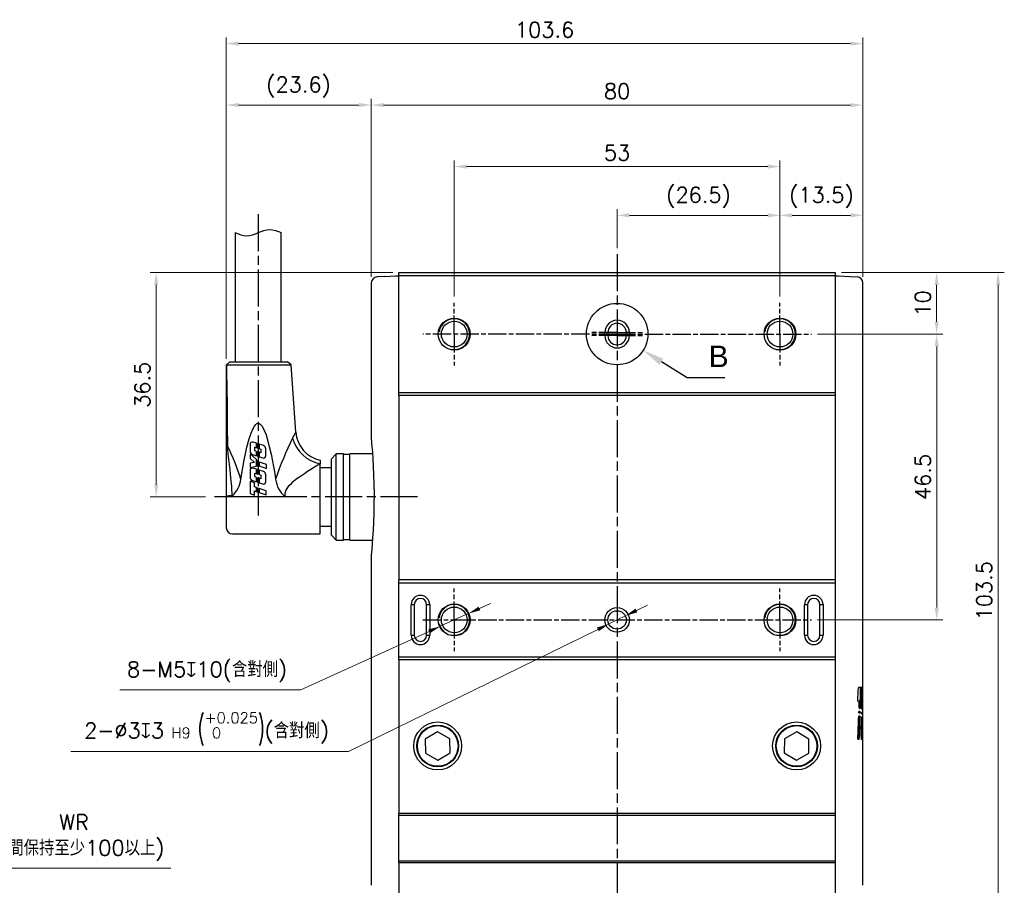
# Model space of a CAD drawing. Header units: millimetres. Extents: x 0 to 7391, y -1386 to 1500.
# Tile 50 of 127: x 5247 to 5408, y -500 to -359. Entities that reach past the tile are written whole.
import ezdxf

# ---------------------------------------------------------------- set-up
doc = ezdxf.new("R2010")
doc.units = ezdxf.units.MM
doc.header["$LTSCALE"] = 0.5
doc.linetypes.add('AM_ISO08W050', pattern=[18, 12, -1.5, 3, -1.5])
doc.linetypes.add('AM_ISO08W050x2', pattern=[9, 6, -0.75, 1.5, -0.75])
for name, color, linetype, lineweight in [('AM_5', 3, 'Continuous', 25), ('AM_7', 4, 'AM_ISO08W050', 25), ('AM_8', 1, 'Continuous', 25)]:
    doc.layers.add(name, color=color, linetype=linetype, lineweight=lineweight)
doc.styles.get("Standard").update_dxf_attribs({"font": 'arial.ttf'})
doc.styles.add('尺寸標註', font='romans.shx', dxfattribs={"bigfont": 'CHINESET.SHX'})
doc.dimstyles.new('複本 CNS2-1$0', dxfattribs={"dimtxt": 2.5, "dimasz": 2, "dimexe": 1, "dimexo": 1, "dimgap": 1, "dimtad": 1, "dimdsep": 46, "dimtxsty": '尺寸標註', "dimcen": 0, "dimclrd": 2, "dimclre": 2, "dimclrt": 3, "dimadec": 0, "dimazin": 2, "dimtp": 0.1, "dimtm": 0.1, "dimtfac": 0.71, "dimtmove": 0, "dimatfit": 0, "dimfxl": 0, "dimlwd": 13, "dimlwe": 13, "dimarcsym": 0})
doc.dimstyles.new('複本 CNS2-1$3', dxfattribs={"dimtxt": 2.5, "dimasz": 2, "dimexe": 1, "dimexo": 1, "dimgap": 1, "dimtad": 1, "dimtoh": 1, "dimdsep": 46, "dimtxsty": '尺寸標註', "dimcen": 0, "dimclrd": 2, "dimclre": 2, "dimclrt": 3, "dimadec": 0, "dimazin": 2, "dimtp": 0.1, "dimtm": 0.1, "dimtfac": 0.71, "dimtmove": 0, "dimatfit": 0, "dimfxl": 0, "dimlwd": 13, "dimlwe": 13, "dimarcsym": 0})

# ---------------------------------------------------------------- blocks, each defined once
blk = doc.blocks.new('*D433')
at = {"layer": 'AM_5', "color": 2, "lineweight": 13}
for p, q in [((5318.19, -404.41), (5318.19, -382.26)), ((5371.19, -404.41), (5371.19, -382.26)), ((5320.19, -383.26), (5369.19, -383.26))]:
    blk.add_line(p, q, dxfattribs=at)
at = {"layer": 'AM_5', "color": 2}
for points in [[(5320.19, -382.93), (5320.19, -383.6), (5318.19, -383.26)], [(5369.19, -382.93), (5369.19, -383.6), (5371.19, -383.26)]]:
    blk.add_solid(points, dxfattribs=at)
at = {"layer": 'Defpoints', "color": 0}
for p in [(5371.19, -383.26), (5318.19, -405.41), (5371.19, -405.41)]:
    blk.add_point(p, dxfattribs=at)
at = {"layer": 'AM_5', "color": 3, "insert": (5344.69, -381.01), "char_height": 2.5, "attachment_point": 5, "style": '尺寸標註'}
blk.add_mtext('53', dxfattribs=at)
blk = doc.blocks.new('*S497')
at = {"layer": 'AM_5'}
for p, q in [((6440.45, -407.83), (6436.27, -405.22)), ((6446.59, -407.83), (6440.45, -407.83))]:
    blk.add_line(p, q, dxfattribs=at)
at = {"layer": 'AM_5', "linetype": 'Continuous'}
blk.add_trace([(6436.58, -404.72), (6435.96, -405.71), (6433.3, -403.36)], dxfattribs=at)
at = {"layer": 'AM_5', "color": 2, "insert": (6443.95, -406.08), "char_height": 3.5, "attachment_point": 7}
blk.add_mtext('B', dxfattribs=at)
blk = doc.blocks.new('*D434')
at = {"layer": 'AM_5', "color": 2, "lineweight": 13}
for p, q in [((5308.19, -400.51), (5268.69, -400.51)), ((5269.69, -402.51), (5269.69, -435.01)), ((5277.69, -437.01), (5268.69, -437.01))]:
    blk.add_line(p, q, dxfattribs=at)
at = {"layer": 'AM_5', "color": 2}
for points in [[(5269.36, -402.51), (5270.03, -402.51), (5269.69, -400.51)], [(5269.36, -435.01), (5270.03, -435.01), (5269.69, -437.01)]]:
    blk.add_solid(points, dxfattribs=at)
at = {"layer": 'Defpoints', "color": 0}
for p in [(5309.19, -400.51), (5269.69, -437.01), (5278.69, -437.01)]:
    blk.add_point(p, dxfattribs=at)
at = {"layer": 'AM_5', "color": 3, "insert": (5267.44, -418.76), "char_height": 2.5, "attachment_point": 5, "rotation": 90, "style": '尺寸標註'}
blk.add_mtext('36.5', dxfattribs=at)
blk = doc.blocks.new('*D435')
at = {"layer": 'AM_5', "color": 2, "lineweight": 13}
for p, q in [((5381.19, -400.51), (5397.68, -400.51)), ((5396.68, -402.51), (5396.68, -408.51)), ((5377.29, -410.51), (5397.68, -410.51))]:
    blk.add_line(p, q, dxfattribs=at)
at = {"layer": 'AM_5', "color": 2}
for points in [[(5396.35, -402.51), (5397.01, -402.51), (5396.68, -400.51)], [(5396.35, -408.51), (5397.01, -408.51), (5396.68, -410.51)]]:
    blk.add_solid(points, dxfattribs=at)
at = {"layer": 'Defpoints', "color": 0}
for p in [(5380.19, -400.51), (5376.29, -410.51), (5396.68, -410.51)]:
    blk.add_point(p, dxfattribs=at)
at = {"layer": 'AM_5', "color": 3, "insert": (5394.43, -405.51), "char_height": 2.5, "attachment_point": 5, "rotation": 90, "style": '尺寸標註'}
blk.add_mtext('10', dxfattribs=at)
blk = doc.blocks.new('*D436')
at = {"layer": 'AM_5', "color": 2, "lineweight": 13}
for p, q in [((5377.29, -410.51), (5397.69, -410.51)), ((5396.69, -412.51), (5396.69, -455.01)), ((5377.29, -457.01), (5397.69, -457.01))]:
    blk.add_line(p, q, dxfattribs=at)
at = {"layer": 'AM_5', "color": 2}
for points in [[(5396.36, -412.51), (5397.03, -412.51), (5396.69, -410.51)], [(5396.36, -455.01), (5397.03, -455.01), (5396.69, -457.01)]]:
    blk.add_solid(points, dxfattribs=at)
at = {"layer": 'Defpoints', "color": 0}
for p in [(5376.29, -410.51), (5376.29, -457.01), (5396.69, -457.01)]:
    blk.add_point(p, dxfattribs=at)
at = {"layer": 'AM_5', "color": 3, "insert": (5394.44, -433.76), "char_height": 2.5, "attachment_point": 5, "rotation": 90, "style": '尺寸標註'}
blk.add_mtext('46.5', dxfattribs=at)
blk = doc.blocks.new('*D419')
at = {"layer": 'AM_5', "color": 2, "lineweight": 13}
for p, q in [((5304.69, -401.18), (5304.69, -372.26)), ((5306.69, -373.26), (5382.69, -373.26)), ((5384.69, -401.19), (5384.69, -372.26))]:
    blk.add_line(p, q, dxfattribs=at)
at = {"layer": 'AM_5', "color": 2}
for points in [[(5306.69, -372.93), (5306.69, -373.6), (5304.69, -373.26)], [(5382.69, -372.93), (5382.69, -373.6), (5384.69, -373.26)]]:
    blk.add_solid(points, dxfattribs=at)
at = {"layer": 'Defpoints', "color": 0}
for p in [(5384.69, -373.26), (5304.69, -402.18), (5384.69, -402.19)]:
    blk.add_point(p, dxfattribs=at)
at = {"layer": 'AM_5', "color": 3, "insert": (5344.69, -371.01), "char_height": 2.5, "attachment_point": 5, "style": '尺寸標註'}
blk.add_mtext('80', dxfattribs=at)
blk = doc.blocks.new('*D420')
at = {"layer": 'AM_5', "color": 2, "lineweight": 13}
for p, q in [((5281.09, -414.55), (5281.09, -362.26)), ((5283.09, -363.26), (5382.69, -363.26)), ((5384.69, -401.19), (5384.69, -362.26))]:
    blk.add_line(p, q, dxfattribs=at)
at = {"layer": 'AM_5', "color": 2}
for points in [[(5283.09, -362.93), (5283.09, -363.6), (5281.09, -363.26)], [(5382.69, -362.93), (5382.69, -363.6), (5384.69, -363.26)]]:
    blk.add_solid(points, dxfattribs=at)
at = {"layer": 'Defpoints', "color": 0}
for p in [(5384.69, -363.26), (5384.69, -402.19), (5281.09, -415.55)]:
    blk.add_point(p, dxfattribs=at)
at = {"layer": 'AM_5', "color": 3, "insert": (5332.89, -361.01), "char_height": 2.5, "attachment_point": 5, "style": '尺寸標註'}
blk.add_mtext('103.6', dxfattribs=at)
blk = doc.blocks.new('*D421')
at = {"layer": 'AM_5', "color": 2, "lineweight": 13}
for p, q in [((5347.84, -455.47), (5349.63, -454.59)), ((5346.04, -456.35), (5343.35, -457.67)), ((5341.55, -458.55), (5300.96, -478.41)), ((5300.96, -478.41), (5255.82, -478.41))]:
    blk.add_line(p, q, dxfattribs=at)
at = {"layer": 'AM_5', "color": 2}
for points in [[(5347.69, -455.17), (5347.98, -455.77), (5346.04, -456.35)], [(5341.4, -458.25), (5341.7, -458.85), (5343.35, -457.67)]]:
    blk.add_solid(points, dxfattribs=at)
at = {"layer": 'Defpoints', "color": 0}
for p in [(5346.04, -456.35), (5343.35, -457.67)]:
    blk.add_point(p, dxfattribs=at)
at = {"layer": 'AM_5', "color": 3, "insert": (5277.89, -474.74), "char_height": 2.5, "attachment_point": 5, "style": '尺寸標註'}
blk.add_mtext('2-∅3{\\Famgdt|c136;x}3{}{\\H0.7x;\\C3; H9 {\\H2x;\\W0.5;(}\\S+0.025^  0;{\\H2x;\\W0.5;)}}{{}}(含對側)', dxfattribs=at)
blk = doc.blocks.new('*D422')
at = {"layer": 'AM_5', "color": 2, "lineweight": 13}
for p, q in [((5281.09, -414.55), (5281.09, -372.25)), ((5302.69, -373.25), (5283.09, -373.25)), ((5304.69, -401.2), (5304.69, -372.25))]:
    blk.add_line(p, q, dxfattribs=at)
at = {"layer": 'AM_5', "color": 2}
for points in [[(5283.09, -372.91), (5283.09, -373.58), (5281.09, -373.25)], [(5302.69, -372.91), (5302.69, -373.58), (5304.69, -373.25)]]:
    blk.add_solid(points, dxfattribs=at)
at = {"layer": 'Defpoints', "color": 0}
for p in [(5281.09, -373.25), (5304.69, -402.2), (5281.09, -415.55)]:
    blk.add_point(p, dxfattribs=at)
at = {"layer": 'AM_5', "color": 3, "insert": (5292.86, -370.34), "char_height": 2.5, "attachment_point": 5, "style": '尺寸標註'}
blk.add_mtext('(23.6)', dxfattribs=at)
blk = doc.blocks.new('*D437')
at = {"layer": 'AM_5', "color": 2, "lineweight": 13}
for p, q in [((5371.19, -404.41), (5371.19, -390.2)), ((5384.69, -401.2), (5384.69, -390.2)), ((5373.19, -391.2), (5382.69, -391.2))]:
    blk.add_line(p, q, dxfattribs=at)
at = {"layer": 'AM_5', "color": 2}
for points in [[(5373.19, -390.86), (5373.19, -391.53), (5371.19, -391.2)], [(5382.69, -390.86), (5382.69, -391.53), (5384.69, -391.2)]]:
    blk.add_solid(points, dxfattribs=at)
at = {"layer": 'Defpoints', "color": 0}
for p in [(5384.69, -391.2), (5384.69, -402.2), (5371.19, -405.41)]:
    blk.add_point(p, dxfattribs=at)
at = {"layer": 'AM_5', "color": 3, "insert": (5377.94, -388.29), "char_height": 2.5, "attachment_point": 5, "style": '尺寸標註'}
blk.add_mtext('(13.5)', dxfattribs=at)
blk = doc.blocks.new('*D438')
at = {"layer": 'AM_5', "color": 2, "lineweight": 13}
for p, q in [((5344.69, -396.51), (5344.69, -390.2)), ((5371.19, -404.41), (5371.19, -390.2)), ((5346.69, -391.2), (5369.19, -391.2))]:
    blk.add_line(p, q, dxfattribs=at)
at = {"layer": 'AM_5', "color": 2}
for points in [[(5346.69, -390.86), (5346.69, -391.53), (5344.69, -391.2)], [(5369.19, -390.86), (5369.19, -391.53), (5371.19, -391.2)]]:
    blk.add_solid(points, dxfattribs=at)
at = {"layer": 'Defpoints', "color": 0}
for p in [(5371.19, -391.2), (5344.69, -397.51), (5371.19, -405.41)]:
    blk.add_point(p, dxfattribs=at)
at = {"layer": 'AM_5', "color": 3, "insert": (5357.94, -388.29), "char_height": 2.5, "attachment_point": 5, "style": '尺寸標註'}
blk.add_mtext('(26.5)', dxfattribs=at)
blk = doc.blocks.new('*D423')
at = {"layer": 'AM_5', "color": 2, "lineweight": 13}
for p, q in [((5322.29, -455.15), (5324.11, -454.32)), ((5320.47, -455.98), (5315.92, -458.05)), ((5314.1, -458.87), (5293.21, -468.37)), ((5293.21, -468.37), (5263.76, -468.37))]:
    blk.add_line(p, q, dxfattribs=at)
blk.add_arc((5318.19, -457.01), 2.5, 194.4157, 227.3715, dxfattribs=at)
at = {"layer": 'AM_5', "color": 2}
for points in [[(5322.15, -454.85), (5322.43, -455.45), (5320.47, -455.98)], [(5313.96, -458.57), (5314.24, -459.18), (5315.92, -458.05)]]:
    blk.add_solid(points, dxfattribs=at)
at = {"layer": 'Defpoints', "color": 0}
for p in [(5320.47, -455.98), (5315.92, -458.05)]:
    blk.add_point(p, dxfattribs=at)
at = {"layer": 'AM_5', "color": 3, "insert": (5277.98, -465.47), "char_height": 2.5, "attachment_point": 5, "style": '尺寸標註'}
blk.add_mtext('8-M5{\\Famgdt|c136;x}10(含對側)', dxfattribs=at)
blk = doc.blocks.new('*D439')
at = {"layer": 'AM_5', "color": 2, "lineweight": 13}
for p, q in [((5381.19, -400.51), (5407.69, -400.51)), ((5406.69, -402.51), (5406.69, -502.01)), ((5381.44, -504.01), (5407.69, -504.01))]:
    blk.add_line(p, q, dxfattribs=at)
at = {"layer": 'AM_5', "color": 2}
for points in [[(5406.36, -402.51), (5407.03, -402.51), (5406.69, -400.51)], [(5406.36, -502.01), (5407.03, -502.01), (5406.69, -504.01)]]:
    blk.add_solid(points, dxfattribs=at)
at = {"layer": 'Defpoints', "color": 0}
for p in [(5380.19, -400.51), (5380.44, -504.01), (5406.69, -504.01)]:
    blk.add_point(p, dxfattribs=at)
at = {"layer": 'AM_5', "color": 3, "insert": (5404.44, -452.26), "char_height": 2.5, "attachment_point": 5, "rotation": 90, "style": '尺寸標註'}
blk.add_mtext('103.5', dxfattribs=at)
blk = doc.blocks.new('*D514')
at = {"layer": 'AM_5', "color": 2, "lineweight": 13}
for p, q in [((5236.57, -441.78), (5236.57, -498.41)), ((5193.57, -481.03), (5193.57, -498.41)), ((5191.57, -497.41), (5189.57, -497.41)), ((5193.57, -497.41), (5236.57, -497.41)), ((5238.57, -497.41), (5272.1, -497.41))]:
    blk.add_line(p, q, dxfattribs=at)
at = {"layer": 'AM_5', "color": 2}
for points in [[(5191.57, -497.08), (5191.57, -497.75), (5193.57, -497.41)], [(5238.57, -497.08), (5238.57, -497.75), (5236.57, -497.41)]]:
    blk.add_solid(points, dxfattribs=at)
at = {"layer": 'Defpoints', "color": 0}
for p in [(5236.57, -440.78), (5193.57, -480.03), (5236.57, -497.41)]:
    blk.add_point(p, dxfattribs=at)
at = {"layer": 'AM_5', "color": 3, "insert": (5256.34, -492.43), "char_height": 2.5, "attachment_point": 5, "style": '尺寸標註'}
blk.add_mtext('WR\\P(空間保持至少100以上)', dxfattribs=at)

msp = doc.modelspace()

# ---------------------------------------------------------------- linework, layer by layer
at = {"color": 7, "linetype": 'Continuous', "lineweight": 25}
for p, q in [((5282.544, -394.012), (5282.544, -415.012)), ((5290.044, -415.012), (5290.044, -394.012)), ((5309.194, -400.512), (5380.194, -400.512)), ((5309.194, -401.012), (5309.194, -400.512)), ((5380.194, -400.512), (5380.194, -401.012)), ((5306.902, -401.132), (5305.641, -401.198)), ((5306.902, -401.132), (5308.677, -401.039)), ((5308.677, -401.039), (5309.194, -401.012)), ((5380.194, -401.012), (5309.194, -401.012)), ((5309.194, -420.012), (5309.194, -401.012)), ((5380.194, -401.012), (5380.71, -401.039)), ((5380.194, -401.012), (5380.194, -420.012)), ((5380.71, -401.039), (5382.485, -401.132)), ((5382.485, -401.132), (5383.746, -401.198)), ((5304.694, -402.197), (5304.694, -427.7)), ((5384.694, -468.15), (5384.694, -402.197)), ((5342.694, -410.762), (5342.694, -410.262)), ((5343.194, -410.262), (5342.694, -410.262)), ((5343.194, -410.762), (5342.694, -410.762)), ((5343.194, -410.262), (5343.194, -410.762)), ((5346.194, -410.762), (5346.194, -410.262)), ((5346.694, -410.262), (5346.194, -410.262)), ((5346.694, -410.762), (5346.194, -410.762)), ((5346.694, -410.262), (5346.694, -410.762)), ((5281.094, -415.551), (5281.094, -428.758)), ((5281.596, -415.08), (5281.105, -415.528)), ((5281.683, -415.012), (5281.128, -415.511)), ((5281.128, -415.511), (5291.629, -415.511)), ((5281.669, -415.012), (5281.596, -415.08)), ((5281.669, -415.012), (5281.683, -415.012)), ((5281.683, -415.012), (5291.055, -415.012)), ((5291.629, -415.511), (5291.055, -415.012)), ((5292.394, -426.459), (5291.629, -415.511)), ((5309.194, -420.012), (5380.194, -420.012)), ((5309.194, -420.512), (5309.194, -420.012)), ((5380.194, -420.512), (5309.194, -420.512)), ((5309.194, -420.512), (5309.194, -450.512)), ((5380.194, -420.012), (5380.194, -420.512)), ((5380.194, -420.512), (5380.194, -450.512)), ((5281.094, -428.758), (5281.094, -436.868)), ((5284.963, -428.437), (5284.963, -429.559)), ((5286.038, -428.275), (5285.455, -428.082)), ((5285.726, -429.494), (5285.726, -428.892)), ((5285.726, -428.892), (5286.038, -428.999)), ((5286.038, -428.999), (5286.038, -428.275)), ((5286.273, -428.353), (5286.192, -428.326)), ((5286.192, -428.326), (5286.192, -429.051)), ((5286.192, -429.051), (5286.273, -429.079)), ((5286.273, -429.079), (5286.273, -428.353)), ((5287.14, -428.641), (5286.437, -428.408)), ((5286.437, -428.408), (5286.437, -429.135)), ((5286.437, -429.135), (5286.738, -429.238)), ((5286.738, -429.238), (5286.738, -429.836)), ((5287.524, -430.311), (5287.524, -429.174)), ((5286.038, -430.926), (5285.008, -430.017)), ((5285.008, -430.017), (5285.008, -430.761)), ((5285.008, -430.761), (5285.713, -431.382)), ((5285.343, -430.09), (5286.038, -430.327)), ((5286.038, -429.599), (5285.726, -429.494)), ((5286.038, -430.327), (5286.038, -429.599)), ((5286.038, -432.019), (5286.038, -430.926)), ((5286.273, -429.679), (5286.192, -429.651)), ((5286.192, -429.651), (5286.192, -430.374)), ((5286.192, -430.374), (5286.273, -430.407)), ((5286.273, -430.407), (5286.273, -429.679)), ((5286.738, -429.836), (5286.437, -429.734)), ((5286.437, -429.734), (5286.437, -430.463)), ((5286.437, -430.463), (5287.03, -430.665)), ((5298.999, -430.012), (5298.194, -430.817)), ((5298.194, -443.207), (5298.194, -430.817)), ((5300.194, -430.012), (5298.999, -430.012)), ((5298.999, -440.316), (5298.999, -430.012)), ((5300.194, -437.012), (5300.194, -430.012)), ((5301.194, -430.112), (5300.194, -430.112)), ((5304.885, -430.012), (5301.194, -430.012)), ((5301.194, -437.012), (5301.194, -430.012)), ((5285.713, -431.382), (5285.008, -431.504)), ((5285.008, -431.504), (5285.008, -432.223)), ((5285.008, -432.223), (5286.038, -432.019)), ((5286.034, -432.51), (5285.455, -432.317)), ((5286.034, -433.243), (5286.034, -432.51)), ((5286.192, -431.061), (5286.192, -431.988)), ((5286.273, -431.133), (5286.192, -431.061)), ((5286.192, -431.988), (5286.273, -431.972)), ((5286.273, -432.59), (5286.192, -432.563)), ((5286.192, -432.563), (5286.192, -433.296)), ((5286.273, -431.972), (5286.273, -431.133)), ((5286.504, -431.336), (5286.436, -431.276)), ((5286.436, -431.276), (5286.436, -431.94)), ((5286.436, -431.94), (5287.642, -432.355)), ((5287.642, -431.729), (5286.504, -431.336)), ((5287.642, -432.355), (5287.642, -431.729)), ((5296.394, -431.012), (5296.394, -431.597)), ((5296.394, -443.012), (5296.394, -431.597)), ((5298.194, -432.262), (5296.394, -432.262)), ((5284.963, -432.672), (5284.963, -433.809)), ((5285.726, -433.735), (5285.726, -433.14)), ((5285.726, -433.14), (5286.034, -433.243)), ((5286.034, -433.839), (5285.726, -433.735)), ((5286.034, -434.567), (5286.034, -433.839)), ((5286.192, -433.296), (5286.273, -433.323)), ((5286.273, -433.922), (5286.192, -433.892)), ((5286.192, -433.892), (5286.192, -434.618)), ((5286.273, -433.323), (5286.273, -432.59)), ((5286.273, -434.645), (5286.273, -433.922)), ((5287.146, -432.881), (5286.436, -432.644)), ((5286.436, -432.644), (5286.436, -433.378)), ((5286.436, -433.378), (5286.738, -433.479)), ((5286.738, -434.078), (5286.436, -433.975)), ((5286.436, -433.975), (5286.436, -434.698)), ((5286.738, -433.479), (5286.738, -434.078)), ((5287.523, -434.541), (5287.529, -433.416)), ((5285.69, -434.684), (5285.008, -434.445)), ((5285.008, -434.445), (5285.008, -436.455)), ((5285.349, -434.342), (5286.034, -434.567)), ((5285.69, -435.359), (5285.69, -434.684)), ((5286.038, -435.484), (5285.69, -435.359)), ((5286.038, -436.146), (5286.038, -435.484)), ((5286.192, -434.618), (5286.273, -434.645)), ((5286.273, -435.568), (5286.192, -435.539)), ((5286.192, -435.539), (5286.192, -436.2)), ((5286.273, -436.229), (5286.273, -435.568)), ((5286.436, -434.698), (5287.033, -434.894)), ((5287.561, -436.029), (5286.436, -435.626)), ((5286.436, -435.626), (5286.436, -436.286)), ((5281.094, -436.868), (5281.094, -437.012)), ((5282.094, -437.012), (5281.094, -437.012)), ((5281.094, -437.012), (5281.094, -442.012)), ((5282.094, -437.012), (5282.094, -436.838)), ((5290.703, -437.012), (5282.094, -437.012)), ((5285.008, -436.455), (5285.69, -436.704)), ((5285.69, -436.704), (5285.69, -436.022)), ((5285.69, -436.022), (5286.038, -436.146)), ((5286.192, -436.2), (5286.273, -436.229)), ((5286.436, -436.286), (5287.561, -436.685)), ((5287.561, -436.685), (5287.561, -436.029)), ((5300.194, -444.012), (5300.194, -437.012)), ((5301.194, -444.012), (5301.194, -437.012)), ((5298.999, -444.012), (5298.999, -440.316)), ((5296.394, -441.762), (5298.194, -441.762)), ((5282.094, -443.012), (5296.394, -443.012)), ((5298.194, -443.207), (5298.999, -444.012)), ((5298.999, -444.012), (5300.194, -444.012)), ((5300.194, -443.912), (5301.194, -443.912)), ((5301.194, -444.012), (5304.884, -444.012)), ((5304.694, -446.3), (5304.694, -500.173)), ((5380.194, -450.512), (5309.194, -450.512)), ((5309.194, -451.012), (5309.194, -450.512)), ((5380.194, -451.012), (5309.194, -451.012)), ((5309.194, -463.012), (5309.194, -451.012)), ((5380.194, -450.512), (5380.194, -451.012)), ((5380.194, -451.012), (5380.194, -463.012)), ((5311.194, -459.512), (5311.194, -454.512)), ((5311.194, -454.512), (5311.694, -454.512)), ((5311.694, -454.512), (5311.694, -459.512)), ((5313.694, -454.512), (5314.194, -454.512)), ((5313.694, -459.512), (5313.694, -454.512)), ((5314.194, -454.512), (5314.194, -459.512)), ((5375.194, -459.512), (5375.194, -454.512)), ((5375.194, -454.512), (5375.694, -454.512)), ((5375.694, -454.512), (5375.694, -459.512)), ((5377.694, -459.512), (5377.694, -454.512)), ((5377.694, -454.512), (5378.194, -454.512)), ((5378.194, -454.512), (5378.194, -459.512)), ((5311.194, -459.512), (5311.694, -459.512)), ((5313.694, -459.512), (5314.194, -459.512)), ((5375.194, -459.512), (5375.694, -459.512)), ((5377.694, -459.512), (5378.194, -459.512)), ((5309.194, -463.012), (5380.194, -463.012)), ((5309.194, -463.512), (5309.194, -463.012)), ((5380.194, -463.012), (5380.194, -463.512)), ((5380.194, -463.512), (5309.194, -463.512)), ((5309.194, -463.512), (5309.194, -488.512)), ((5380.194, -463.512), (5380.194, -488.512)), ((5384.512, -467.979), (5383.944, -467.979)), ((5384.692, -467.979), (5384.611, -467.979)), ((5384.693, -469.11), (5384.693, -469.034)), ((5383.852, -470.212), (5384.103, -470.212)), ((5384.103, -470.212), (5384.301, -470.212)), ((5384.301, -470.212), (5384.465, -470.212)), ((5384.509, -470.484), (5384.619, -470.484)), ((5384.619, -470.484), (5384.674, -470.484)), ((5384.03, -472.146), (5384.242, -472.146)), ((5384.25, -471.881), (5384.04, -471.881)), ((5384.061, -471.37), (5384.268, -471.37)), ((5384.474, -472.308), (5384.595, -472.308)), ((5384.598, -472.043), (5384.48, -472.043)), ((5384.488, -471.532), (5384.605, -471.532)), ((5384.662, -472.308), (5384.693, -472.308)), ((5384.693, -472.043), (5384.664, -472.043)), ((5384.667, -471.532), (5384.694, -471.532)), ((5384.694, -500.173), (5384.694, -471.2)), ((5384.223, -472.683), (5384.007, -472.683)), ((5384.439, -473.884), (5384.57, -473.884)), ((5384.587, -472.846), (5384.462, -472.846)), ((5384.646, -473.884), (5384.57, -473.884)), ((5384.692, -472.846), (5384.656, -472.846)), ((5315.458, -475.203), (5313.476, -476.389)), ((5317.476, -476.326), (5315.458, -475.203)), ((5373.93, -475.203), (5371.912, -476.326)), ((5375.912, -476.389), (5373.93, -475.203)), ((5384.418, -475.387), (5384.418, -475.312)), ((5384.419, -475.109), (5384.42, -475.077)), ((5384.419, -475.14), (5384.419, -475.109)), ((5384.419, -475.172), (5384.419, -475.14)), ((5384.419, -475.204), (5384.419, -475.172)), ((5384.419, -475.236), (5384.419, -475.204)), ((5384.42, -475.045), (5384.42, -475.013)), ((5384.42, -475.077), (5384.42, -475.045)), ((5313.476, -476.389), (5313.512, -478.698)), ((5317.512, -478.635), (5317.476, -476.326)), ((5371.912, -476.326), (5371.876, -478.635)), ((5375.876, -478.698), (5375.912, -476.389)), ((5383.859, -476.398), (5384.1, -476.398)), ((5384.493, -476.461), (5384.655, -476.461)), ((5313.512, -478.698), (5315.53, -479.821)), ((5315.53, -479.821), (5317.512, -478.635)), ((5371.876, -478.635), (5373.858, -479.821)), ((5373.858, -479.821), (5375.876, -478.698)), ((5380.194, -488.512), (5309.194, -488.512)), ((5309.194, -488.812), (5309.194, -488.512)), ((5380.194, -488.512), (5380.194, -488.812)), ((5380.194, -488.812), (5309.194, -488.812)), ((5309.194, -496.212), (5309.194, -488.812)), ((5380.194, -488.812), (5380.194, -496.212)), ((5309.194, -496.212), (5380.194, -496.212)), ((5309.194, -496.512), (5309.194, -496.212)), ((5380.194, -496.512), (5309.194, -496.512)), ((5309.194, -496.512), (5309.194, -502.012)), ((5380.194, -496.212), (5380.194, -496.512)), ((5380.194, -496.512), (5380.194, -502.012))]:
    msp.add_line(p, q, dxfattribs=at)
at = {"color": 7, "linetype": 'Continuous', "lineweight": 25, "flags": 128}
for points in [[(5281.128, -415.511), (5281.141, -416.394), (5281.157, -417.432), (5281.174, -418.625), (5281.193, -419.973), (5281.213, -421.475), (5281.229, -422.748), (5281.262, -425.539), (5281.297, -428.688)], [(5283.46, -434.114), (5284.016, -431), (5284.465, -428.92), (5284.832, -427.532), (5285.136, -426.607), (5285.39, -425.991), (5285.68, -425.471), (5285.91, -425.198), (5286.081, -425.076), (5286.232, -425.027), (5286.294, -425.022), (5286.445, -425.05), (5286.621, -425.15), (5286.877, -425.427), (5287.272, -426.141), (5287.56, -426.911), (5288.39, -430.024), (5288.975, -433.199), (5289.128, -434.114)], [(5304.694, -427.7), (5304.694, -427.696), (5304.707, -427.834), (5304.743, -428.235), (5304.797, -428.863), (5304.866, -429.737), (5304.938, -430.791), (5305.01, -432.053), (5305.069, -433.425), (5305.113, -434.942), (5305.133, -436.479), (5305.129, -438.076), (5305.101, -439.6), (5305.05, -441.092), (5304.985, -442.43), (5304.911, -443.647), (5304.839, -444.644), (5304.773, -445.446), (5304.714, -446.113), (5304.695, -446.316), (5304.696, -446.3)], [(5282.067, -436.851), (5282.001, -435.299), (5281.858, -433.912), (5281.71, -432.581), (5281.562, -431.272), (5281.421, -429.976), (5281.297, -428.688)], [(5304.701, -427.84), (5304.701, -427.84), (5304.702, -427.851)], [(5304.703, -427.861), (5304.714, -427.982), (5304.73, -428.159)], [(5304.73, -428.159), (5304.736, -428.23), (5304.745, -428.324), (5304.746, -428.336)], [(5296.394, -431.597), (5295.975, -431.85), (5295.469, -432.16), (5294.876, -432.531), (5294.337, -432.874), (5293.804, -433.223), (5293.165, -433.659), (5292.652, -434.029), (5292.299, -434.299), (5291.837, -434.68), (5291.472, -435.017), (5291.182, -435.329), (5290.955, -435.625), (5290.79, -435.904), (5290.63, -436.446), (5290.635, -436.728), (5290.703, -437.012)]]:
    msp.add_lwpolyline(points, dxfattribs=at)
at = {"color": 7, "linetype": 'Continuous', "lineweight": 25}
for centre, radius in [((5318.194, -410.512), 2.6), ((5318.194, -410.512), 2.1), ((5371.194, -410.512), 2.6), ((5371.194, -410.512), 2.1), ((5318.194, -457.012), 2.6), ((5318.194, -457.012), 2.1), ((5371.194, -457.012), 2.6), ((5371.194, -457.012), 2.1), ((5344.694, -457.012), 2), ((5344.694, -457.012), 1.5), ((5315.494, -477.512), 3.9), ((5315.494, -477.512), 3.4), ((5315.494, -477.512), 3.307), ((5373.894, -477.512), 3.9), ((5373.894, -477.512), 3.4), ((5373.894, -477.512), 3.307)]:
    msp.add_circle(centre, radius, dxfattribs=at)
for centre, radius, start, end in [((5305.694, -402.197), 1, 93, 179.52822), ((5383.694, -402.197), 1, 0.32354, 87), ((5344.694, -410.262), 2, 0, 180), ((5344.694, -410.262), 1.5, 0, 180), ((5344.694, -410.762), 2, 180, 0), ((5344.694, -410.762), 1.5, 180, 0), ((5281.147, -415.562), 0.0544, 110.78296, 168.63575), ((5337.672, -450.193), 51.138, 153.57298, 161.67385), ((5301.756, -432.041), 10.9, 149.19817, 154.99673), ((5297.421, -425.953), 5.737, 194.95573, 259.68998), ((5297.382, -426.111), 5, 184, 258.59982), ((5281.281, -428.973), 0.286, 86.8372, 131.04286), ((5246.979, -445.509), 38.219, 17.34625, 26.1114), ((5285.337, -428.437), 0.374, 71.6348, 180), ((5286.963, -429.174), 0.561, 0, 71.6348), ((5285.524, -429.559), 0.561, 180, 251.15596), ((5287.15, -430.311), 0.374, 251.15596, 360), ((5285.337, -432.672), 0.374, 71.56346, 180), ((5278.923, -433.544), 4.572, 313.90756, 352.84188), ((5285.524, -433.809), 0.561, 180, 251.85644), ((5286.968, -433.413), 0.561, 359.68955, 71.56346), ((5293.513, -433.608), 4.414, 186.57701, 230.45342), ((5287.149, -434.539), 0.374, 251.85644, 359.68955), ((5281.813, -450.282), 13.434, 88.91553, 93.06878), ((5282.065, -436.812), 0.0392, 272.92721, 316.78044), ((5282.094, -442.012), 1, 180, 270), ((5312.694, -454.512), 1.5, 0, 180), ((5376.694, -454.512), 1.5, 0, 180), ((5312.694, -454.512), 1, 0, 180), ((5376.694, -454.512), 1, 0, 180), ((5312.694, -459.512), 1.5, 180, 0), ((5312.694, -459.512), 1, 180, 0), ((5376.694, -459.512), 1.5, 180, 0), ((5376.694, -459.512), 1, 180, 0)]:
    msp.add_arc(centre, radius, start, end, dxfattribs=at)
at = {"color": 3, "linetype": 'Continuous', "lineweight": 25}
for centre in [(5318.194, -410.512), (5371.194, -410.512), (5318.194, -457.012), (5371.194, -457.012)]:
    msp.add_arc(centre, 2.5, 256.41264, 171.49741, dxfattribs=at)
at = {"color": 7, "linetype": 'Continuous', "lineweight": 25}
for centre, major_axis, ratio, start_param, end_param in [((5284.694, -430.296), (0, 308.302), 0.3243575, 4.5825533, 4.5898541), ((5284.694, -449.372), (0, 307.685), 0.3243575, 4.6446046, 4.6518768), ((5284.694, -449.372), (0, 308.302), 0.3243575, 4.6447403, 4.651998), ((5284.694, -451.613), (0, 310.839), 0.3217097, 4.6482632, 4.655458), ((5284.694, -454.044), (0, 268.118), 0.3729695, 4.655458, 4.6557733), ((5284.694, -455.951), (0, 234.411), 0.426602, 4.6557733, 4.6561312), ((5284.694, -457.461), (0, 207.565), 0.4817758, 4.6561312, 4.6565308), ((5284.694, -458.696), (0, 185.449), 0.5392306, 4.6565308, 4.656971), ((5284.694, -459.734), (0, 166.701), 0.5998764, 4.656971, 4.6574507), ((5284.694, -460.627), (0, 150.434), 0.6647455, 4.6574507, 4.6579687), ((5284.694, -461.41), (0, 136.037), 0.7350952, 4.6579687, 4.658524), ((5284.694, -462.108), (0, 123.08), 0.8124802, 4.658524, 4.6591154), ((5284.694, -462.724), (0, 111.517), 0.8967269, 4.6591154, 4.6597412), ((5284.694, -463.256), (0, 101.401), 0.9861841, 4.6597412, 4.660398), ((5284.694, -463.723), (100, 0), 0.9241327, 6.2311944, 6.2318789), ((5284.694, -464.14), (100, 0), 0.8429344, 6.2318789, 6.2325877), ((5284.694, -464.517), (100, 0), 0.768398, 6.2325877, 6.2333175), ((5284.694, -464.862), (100, 0), 0.6990011, 6.2333175, 6.2340649), ((5284.694, -465.184), (100, 0), 0.6334307, 6.2340649, 6.2348265), ((5284.694, -465.488), (100, 0), 0.5706479, 6.2348265, 6.235599), ((5284.694, -465.775), (100, 0), 0.5102822, 6.235599, 6.2363918), ((5284.694, -466.039), (100, 0), 0.4537509, 6.2363918, 6.2372133), ((5284.694, -466.286), (100, 0), 0.4001661, 6.2372133, 6.2380603), ((5284.694, -466.518), (100, 0), 0.3486931, 6.2380603, 6.2389295), ((5284.694, -466.739), (100, 0), 0.2986106, 6.2389295, 6.2398178), ((5284.694, -466.953), (100, 0), 0.2493, 6.2398178, 6.2407219), ((5284.694, -467.162), (100, 0), 0.2002079, 6.2407219, 6.2416388), ((5284.694, -467.367), (100, 0), 0.1508148, 6.2416388, 6.2425651), ((5284.694, -468.023), (100, 0), 0.082569, 0.0045961, 0.0053439), ((5284.694, -468.056), (100, 0), 0.153787, 0.0038403, 0.0045961), ((5284.694, -468.084), (100, 0), 0.2256838, 0.003084, 0.0038403), ((5284.694, -468.107), (100, 0), 0.3003858, 0.0023346, 0.003084), ((5284.694, -468.077), (0, 117.267), 0.8527512, 4.7097336, 4.7102199), ((5284.694, -468.028), (0, 135.484), 0.7380927, 4.70928, 4.7097336), ((5284.694, -467.961), (0, 157.228), 0.6360171, 4.7088643, 4.70928), ((5284.694, -467.864), (0, 184.489), 0.5420383, 4.7084917, 4.7088643), ((5284.694, -467.723), (0, 220.785), 0.4529297, 4.7081674, 4.7084917), ((5284.694, -467.503), (0, 272.954), 0.3663617, 4.7078965, 4.7081674), ((5284.694, -467.147), (0, 352.069), 0.284035, 4.7076816, 4.7078965), ((5284.694, -466.541), (0, 480.883), 0.2079508, 4.7075223, 4.7076816), ((5284.694, -465.301), (0, 735.622), 0.1359395, 4.7074178, 4.7075223), ((5284.694, -461.412), (0, 1517.969), 0.0658775, 4.7073675, 4.7074178), ((5284.694, -475.803), (0, 1333.844), 0.0749713, 4.7173513, 4.7174073), ((5284.694, -472.601), (0, 688.442), 0.1452555, 4.7172416, 4.7173513), ((5284.694, -473.489), (0, 871.604), 0.114731, 4.7171934, 4.7172416), ((5284.694, -473.282), (0, 828.393), 0.1207157, 4.7171426, 4.7171934), ((5284.694, -473.095), (0, 789.189), 0.1267123, 4.7170892, 4.7171426), ((5284.694, -472.928), (0, 753.479), 0.1327177, 4.7170333, 4.7170892), ((5284.694, -468.125), (100, 0), 0.3802407, 0.0015994, 0.0023346), ((5284.694, -468.139), (100, 0), 0.4678665, 0.0008859, 0.0015994), ((5284.694, -468.148), (100, 0), 0.5619529, 0.0002002, 0.0008859), ((5284.694, -468.15), (100, 0), 0.6603261, 6.2827325, 6.2833856), ((5284.694, -468.145), (100, 0), 0.765729, 6.2821167, 6.2827325), ((5284.694, -468.133), (100, 0), 0.8821045, 6.281543, 6.2821167), ((5284.694, -468.111), (0, 101.525), 0.9849801, 4.7102199, 4.7107467), ((5284.694, -436.464), (0, 310.839), 0.3217098, 4.5998561, 4.6036039), ((5284.694, -442.704), (0, 310.217), 0.3217098, 4.6198496, 4.6225884), ((5284.694, -442.704), (0, 310.839), 0.3217098, 4.6200352, 4.6237754), ((5284.694, -458.472), (0, 310.839), 0.3217098, 4.6703589, 4.6737344), ((5284.694, -464.342), (0, 310.839), 0.3217098, 4.6892542, 4.6926277), ((5284.694, -472.776), (0, 720.791), 0.1387365, 4.7169747, 4.7170333), ((5284.694, -472.638), (0, 690.771), 0.1447658, 4.7169135, 4.7169747), ((5284.694, -472.513), (0, 663.083), 0.1508106, 4.7168497, 4.7169135), ((5284.694, -472.399), (0, 637.466), 0.1568712, 4.7167833, 4.7168497), ((5284.694, -472.294), (0, 613.685), 0.1629502, 4.7167142, 4.7167833), ((5284.694, -472.198), (0, 591.556), 0.1690457, 4.7166425, 4.7167142), ((5284.694, -472.11), (0, 570.891), 0.1751646, 4.7165682, 4.7166425), ((5284.694, -472.03), (0, 551.566), 0.181302, 4.7164912, 4.7165682), ((5284.694, -471.955), (0, 533.441), 0.1874621, 4.7164116, 4.7164912), ((5284.694, -471.887), (0, 516.401), 0.1936479, 4.7163293, 4.7164116), ((5284.694, -471.823), (0, 500.346), 0.1998618, 4.7162443, 4.7163293), ((5284.694, -471.765), (0, 485.203), 0.2060995, 4.7161566, 4.7162443), ((5284.694, -471.711), (0, 470.888), 0.2123648, 4.7160663, 4.7161566), ((5284.694, -471.661), (0, 457.326), 0.2186625, 4.7159733, 4.7160663), ((5284.694, -471.615), (0, 444.457), 0.2249937, 4.7158775, 4.7159733), ((5284.694, -471.573), (0, 432.236), 0.2313549, 4.7157791, 4.7158775), ((5284.694, -471.533), (0, 420.605), 0.2377525, 4.715678, 4.7157791), ((5284.694, -471.497), (0, 409.524), 0.244186, 4.7155741, 4.715678), ((5284.694, -471.463), (0, 398.954), 0.2506553, 4.7154675, 4.7155741), ((5284.694, -471.432), (0, 388.852), 0.2571674, 4.7153582, 4.7154675), ((5284.694, -471.2), (0, 310.839), 0.3217098, 4.7113204, 4.7153582), ((5284.694, -436.718), (0, 308.062), 0.3246097, 4.5971331, 4.5979999), ((5284.694, -442.886), (0, 307.446), 0.3246097, 4.6170738, 4.6179405), ((5284.694, -442.886), (0, 308.062), 0.3246097, 4.617265, 4.61813), ((5284.694, -451.886), (0, 308.062), 0.3246097, 4.6460487, 4.6469117), ((5284.694, -458.588), (0, 308.062), 0.3246097, 4.6678356, 4.6686975), ((5284.694, -464.501), (0, 308.062), 0.3246097, 4.6870438, 4.6879051), ((5284.694, -471.202), (0, 308.062), 0.3246097, 4.7087994, 4.7096605), ((5284.694, -436.328), (0, 310.839), 0.3217098, 4.5831207, 4.5951625), ((5284.694, -442.568), (0, 310.217), 0.3217098, 4.6031179, 4.6151564), ((5284.694, -442.568), (0, 310.839), 0.3217098, 4.6033373, 4.6153515), ((5284.694, -451.697), (0, 310.839), 0.3217098, 4.6390737, 4.6443005), ((5284.694, -471.091), (0, 310.217), 0.3217098, 4.6991082, 4.7033844), ((5284.694, -458.588), (0, 308.062), 0.3246097, 4.6627141, 4.6660895), ((5284.694, -464.405), (0, 308.062), 0.3246097, 4.6816146, 4.6849876), ((5284.694, -471.091), (0, 310.839), 0.3217098, 4.6991348, 4.706744), ((5284.694, -394.782), (0, 1085.451), 0.0921276, 4.638131, 4.6382012), ((5284.694, -629.264), (0, 2073.637), 0.0482244, 4.7866275, 4.7866638), ((5284.694, -537.887), (0, 841.652), 0.118814, 4.7865369, 4.7866275), ((5284.694, -514.556), (0, 526.71), 0.1898579, 4.7863918, 4.7865369), ((5284.694, -402.059), (0, 986.419), 0.1013768, 4.6384285, 4.6384611), ((5284.694, -398.687), (0, 1032.052), 0.0968943, 4.6383974, 4.6384285), ((5284.694, -394.969), (0, 1082.357), 0.092391, 4.6383678, 4.6383974), ((5284.694, -503.681), (0, 379.615), 0.2634251, 4.7861918, 4.7863918), ((5284.694, -413.072), (0, 837.22), 0.1194429, 4.6385676, 4.6386061), ((5284.694, -410.643), (0, 870.16), 0.1149214, 4.6385306, 4.6385676), ((5284.694, -408.002), (0, 905.95), 0.1103814, 4.6384951, 4.6385306), ((5284.694, -405.164), (0, 944.386), 0.1058889, 4.6384611, 4.6384951), ((5284.694, -419.402), (0, 751.305), 0.1331018, 4.6386876, 4.6387305), ((5284.694, -417.443), (0, 777.913), 0.1285491, 4.6386461, 4.6386876), ((5284.694, -415.331), (0, 806.583), 0.1239798, 4.6386061, 4.6386461), ((5284.694, -497.265), (0, 292.596), 0.3417679, 4.7859367, 4.7861918), ((5284.694, -424.592), (0, 680.745), 0.1468978, 4.638821, 4.6388685), ((5284.694, -422.966), (0, 702.861), 0.1422756, 4.638775, 4.638821), ((5284.694, -421.25), (0, 726.191), 0.1377048, 4.6387305, 4.638775), ((5284.694, -492.962), (0, 234.04), 0.4272768, 4.7856264, 4.7859367), ((5284.694, -428.916), (0, 621.839), 0.1608135, 4.6389681, 4.6390201), ((5284.694, -427.553), (0, 640.411), 0.1561497, 4.6389175, 4.6389681), ((5284.694, -426.118), (0, 659.968), 0.1515225, 4.6388685, 4.6389175), ((5284.694, -430.202), (0, 604.297), 0.1654815, 4.6390201, 4.6390737), ((5284.694, -473.886), (0, 114.163), 0.8741857, 4.6951557, 4.6957223), ((5284.694, -473.708), (0, 124.831), 0.7994795, 4.6957223, 4.696259), ((5284.694, -473.521), (0, 136.451), 0.7313989, 4.696259, 4.6967652), ((5284.694, -473.103), (0, 163.634), 0.6098976, 4.6972397, 4.6976819), ((5284.694, -473.321), (0, 149.273), 0.6685735, 4.6967652, 4.6972397), ((5284.694, -472.863), (0, 179.993), 0.5544675, 4.6976819, 4.6980907), ((5284.694, -472.276), (0, 221.611), 0.4503382, 4.6984653, 4.6988048), ((5284.694, -472.591), (0, 199.001), 0.5015054, 4.6980907, 4.6984653), ((5284.694, -471.9), (0, 249.272), 0.4003662, 4.6988048, 4.6991082), ((5284.694, -473.886), (0, 114.392), 0.8741857, 4.6951902, 4.6957556), ((5284.694, -473.708), (0, 125.081), 0.7994795, 4.6957556, 4.6962913), ((5284.694, -473.521), (0, 136.724), 0.7313989, 4.6962913, 4.6967964), ((5284.694, -473.103), (0, 163.962), 0.6098976, 4.69727, 4.6977113), ((5284.694, -473.321), (0, 149.572), 0.6685735, 4.6967964, 4.69727), ((5284.694, -472.863), (0, 180.353), 0.5544675, 4.6977113, 4.6981193), ((5284.694, -472.276), (0, 222.055), 0.4503382, 4.6984932, 4.698832), ((5284.694, -472.591), (0, 199.4), 0.5015054, 4.6981193, 4.6984932), ((5284.694, -471.9), (0, 249.771), 0.4003662, 4.698832, 4.6991348), ((5284.694, -489.963), (0, 193.061), 0.5179715, 4.7852638, 4.7856264), ((5284.694, -487.8), (0, 163.344), 0.6122049, 4.7848543, 4.7852638), ((5284.694, -486.133), (0, 140.331), 0.7125996, 4.7844035, 4.7848543), ((5284.694, -484.781), (0, 121.535), 0.8228094, 4.783917, 4.7844035), ((5284.694, -483.633), (0, 105.474), 0.9481018, 4.7834001, 4.783917), ((5284.694, -482.632), (100, 0), 0.9136271, 0.0704554, 0.0710111), ((5284.694, -481.78), (100, 0), 0.7925548, 0.0698545, 0.0704554), ((5284.694, -481.032), (100, 0), 0.6853833, 0.0692133, 0.0698545), ((5284.694, -480.353), (100, 0), 0.5872236, 0.068537, 0.0692133), ((5284.694, -479.719), (100, 0), 0.4946404, 0.0678306, 0.068537), ((5284.694, -479.113), (100, 0), 0.4052394, 0.0670992, 0.0678306), ((5284.694, -475.247), (99.8, 0), 0.4540211, 6.2591208, 6.2598618), ((5284.694, -475.125), (99.8, 0), 0.506392, 6.2598618, 6.2605949), ((5284.694, -475.004), (99.8, 0), 0.5603082, 6.2605949, 6.2613202), ((5284.694, -478.549), (100, 0), 0.3212166, 0.0663491, 0.0670992), ((5284.694, -474.882), (99.8, 0), 0.6162013, 6.2613202, 6.262035), ((5284.694, -474.758), (99.8, 0), 0.6748097, 6.262035, 6.2627365), ((5284.694, -474.631), (99.8, 0), 0.7369707, 6.2627365, 6.2634221), ((5284.694, -474.5), (99.8, 0), 0.8036905, 6.2634221, 6.2640892), ((5284.694, -478.037), (100, 0), 0.2439757, 0.0655877, 0.0663491), ((5284.694, -474.362), (99.8, 0), 0.8761946, 6.2640892, 6.264735), ((5284.694, -474.215), (99.8, 0), 0.9560091, 6.264735, 6.2653568), ((5284.694, -474.056), (0, 104.299), 0.9568609, 4.6945605, 4.6951557), ((5284.694, -477.56), (100, 0), 0.171135, 0.0648223, 0.0655877), ((5284.694, -477.102), (100, 0), 0.1004971, 0.0640604, 0.0648223), ((5284.694, -476.651), (100, 0), 0.0300037, 0.0633094, 0.0640604), ((5284.694, -475.845), (100, 0), 0.2202097, 6.2551798, 6.25601), ((5284.694, -475.721), (100, 0), 0.2655094, 6.25601, 6.2568265), ((5284.694, -475.601), (100, 0), 0.3110368, 6.2568265, 6.2576268), ((5284.694, -475.483), (100, 0), 0.3572455, 6.2576268, 6.2584084), ((5284.694, -475.366), (100, 0), 0.4046276, 6.2584084, 6.2591689), ((5284.694, -475.247), (100, 0), 0.4540211, 6.2591689, 6.2599084), ((5284.694, -475.125), (100, 0), 0.506392, 6.2599084, 6.2606401), ((5284.694, -475.004), (100, 0), 0.5603082, 6.2606401, 6.2613639), ((5284.694, -474.882), (100, 0), 0.6162013, 6.2613639, 6.2620773), ((5284.694, -474.758), (100, 0), 0.6748097, 6.2620773, 6.2627774), ((5284.694, -474.631), (100, 0), 0.7369707, 6.2627774, 6.2634617), ((5284.694, -474.5), (100, 0), 0.8036905, 6.2634617, 6.2641274), ((5284.694, -474.362), (100, 0), 0.8761946, 6.2641274, 6.2647719), ((5284.694, -474.215), (100, 0), 0.9560091, 6.2647719, 6.2653925), ((5284.694, -474.056), (0, 104.508), 0.9568609, 4.6945962, 4.6951902)]:
    msp.add_ellipse(centre, major_axis=major_axis, ratio=ratio, start_param=start_param, end_param=end_param, dxfattribs=at)
msp.add_spline([(5282.544, -394.012), (5284.419, -394.512), (5288.169, -393.512), (5290.044, -394.012)], degree=3)
at = {"layer": 'AM_7'}
for p, q in [((5286.294, -391.012), (5286.294, -440.012)), ((5344.694, -397.512), (5344.694, -505.512)), ((5312.194, -437.012), (5278.694, -437.012))]:
    msp.add_line(p, q, dxfattribs=at)
at = {"layer": 'AM_7', "linetype": 'AM_ISO08W050x2'}
for p, q in [((5318.194, -410.512), (5318.194, -405.412)), ((5371.194, -410.512), (5371.194, -405.412)), ((5344.694, -410.512), (5313.094, -410.512)), ((5318.194, -410.512), (5318.194, -415.612)), ((5344.694, -410.262), (5340.194, -410.262)), ((5344.694, -410.762), (5340.194, -410.762)), ((5344.694, -410.262), (5349.194, -410.262)), ((5344.694, -410.512), (5376.294, -410.512)), ((5344.694, -410.762), (5349.194, -410.762)), ((5371.194, -410.512), (5371.194, -415.612)), ((5318.194, -457.012), (5318.194, -451.912)), ((5371.194, -457.012), (5371.194, -451.912)), ((5313.094, -457.012), (5376.294, -457.012)), ((5318.194, -457.012), (5318.194, -462.112)), ((5371.194, -457.012), (5371.194, -462.112))]:
    msp.add_line(p, q, dxfattribs=at)
at = {"layer": 'AM_8'}
msp.add_circle((5344.694, -410.512), 5, dxfattribs=at)

# ---------------------------------------------------------------- block references
at = {"layer": 'AM_5'}
msp.add_blockref('*S497', (-1084.372, -9.802), dxfattribs=at)

# ---------------------------------------------------------------- texts
at = {"color": 1, "insert": (5222.369, -383.428), "char_height": 3.2, "attachment_point": 5, "style": '尺寸標註'}
msp.add_mtext('*線材最小彎曲半徑不可小於60', dxfattribs=at)

# ---------------------------------------------------------------- dimensions: what is measured, and where the dimension line sits
at = {"layer": 'AM_5'}
for base, p1, p2, picture, middle in [((5384.694, -363.262), (5281.094, -415.551), (5384.694, -402.188), '*D420', (5332.894, -363.262)), ((5384.694, -373.262), (5304.694, -402.185), (5384.694, -402.188), '*D419', (5344.694, -373.262)), ((5371.194, -383.262), (5318.194, -405.412), (5371.194, -405.412), '*D433', (5344.694, -383.262))]:
    dim = msp.add_linear_dim(base=base, p1=p1, p2=p2, dimstyle='複本 CNS2-1$0', override={"dimtix": 1}, dxfattribs=at)
    dim.commit()
    dim.dimension.update_dxf_attribs({"geometry": picture, "text_midpoint": middle, "dimtype": 160})
dim = msp.add_linear_dim(base=(5281.094, -373.248), p1=(5304.694, -402.197), p2=(5281.094, -415.551), text='(<>)', dimstyle='複本 CNS2-1$0', override={"dimtix": 1}, dxfattribs=at)
dim.commit()
dim.dimension.update_dxf_attribs({"geometry": '*D422', "text_midpoint": (5292.861, -373.248), "dimtype": 160})
for base, p1, p2, picture, middle in [((5371.194, -391.197), (5344.694, -397.512), (5371.194, -405.412), '*D438', (5357.944, -388.292)), ((5384.694, -391.197), (5371.194, -405.412), (5384.694, -402.197), '*D437', (5377.944, -388.292))]:
    dim = msp.add_linear_dim(base=base, p1=p1, p2=p2, text='(<>)', dimstyle='複本 CNS2-1$0', override={"dimtix": 1}, dxfattribs=at)
    dim.commit()
    dim.dimension.update_dxf_attribs({"geometry": picture, "text_midpoint": middle})
for base, p1, p2, picture, middle in [((5269.694, -437.012), (5309.194, -400.512), (5278.694, -437.012), '*D434', (5267.444, -418.762)), ((5396.68, -410.512), (5380.194, -400.512), (5376.294, -410.512), '*D435', (5394.43, -405.512)), ((5396.694, -457.012), (5376.294, -410.512), (5376.294, -457.012), '*D436', (5394.444, -433.762))]:
    dim = msp.add_linear_dim(base=base, p1=p1, p2=p2, angle=90, dimstyle='複本 CNS2-1$0', override={"dimdec": 1, "dimtix": 1}, dxfattribs=at)
    dim.commit()
    dim.dimension.update_dxf_attribs({"geometry": picture, "text_midpoint": middle})
dim = msp.add_linear_dim(base=(5406.694, -504.012), p1=(5380.194, -400.512), p2=(5380.444, -504.012), angle=90, dimstyle='複本 CNS2-1$0', dxfattribs=at)
dim.commit()
dim.dimension.update_dxf_attribs({"geometry": '*D439', "text_midpoint": (5404.444, -452.262)})
dim = msp.add_linear_dim(base=(5236.571, -497.414), p1=(5193.57, -480.027), p2=(5236.571, -440.777), text='WR^J(空間保持至少100以上)', dimstyle='複本 CNS2-1$0', dxfattribs=at)
dim.commit()
dim.dimension.update_dxf_attribs({"geometry": '*D514', "text_midpoint": (5256.336, -497.414), "dimtype": 160})
for p1, p2, text, override, picture, middle in [((5346.041, -456.353), (5343.346, -457.671), '2-<>{\\Famgdt|c136;x}3{}{\\H0.7x;\\C3; H9 {\\H2x;\\W0.5;(}\\S+0.025^  0;{\\H2x;\\W0.5;)}}{{}}(含對側)', {"dimtp": 0.02, "dimtm": 0, "dimtdec": 3}, '*D421', (5277.893, -478.408)), ((5320.47, -455.977), (5315.918, -458.047), '8-<>{\\Famgdt|c136;x}10(含對側)', {"dimpost": 'M<>'}, '*D423', (5277.985, -468.373))]:
    dim = msp.add_diameter_dim_2p(p1=p1, p2=p2, text=text, dimstyle='複本 CNS2-1$3', override=override, dxfattribs=at)
    dim.commit()
    dim.dimension.update_dxf_attribs({"geometry": picture, "text_midpoint": middle, "dimtype": 163})

doc.saveas('drawing.dxf')
